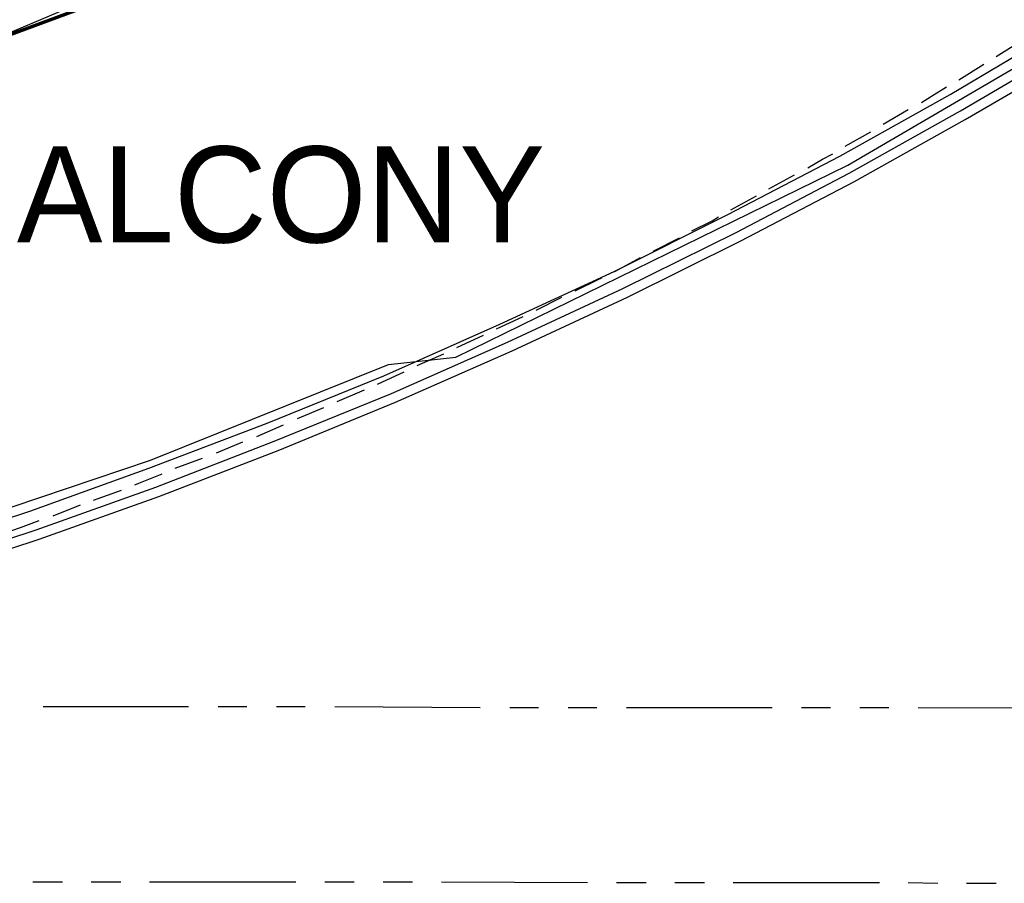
# Model space of a CAD drawing. Header units: feet. Extents: x -79 to 198, y -22 to 181.
# Tile 221 of 256: x 94 to 111, y 7 to 21. Entities that reach past the tile are written whole.
import ezdxf
from ezdxf.enums import TextEntityAlignment as Align

# ---------------------------------------------------------------- set-up
doc = ezdxf.new("R2010")
doc.units = ezdxf.units.FT
for name, color, linetype in [('A-AREA-UNIDAD', 30, 'CONTINUOUS'), ('A-LINEA', 7, 'CONTINUOUS'), ('A-TEXTO-PDF', 3, 'CONTINUOUS')]:
    doc.layers.add(name, color=color, linetype=linetype)

msp = doc.modelspace()

# ---------------------------------------------------------------- linework, layer by layer
at = {"layer": 'A-AREA-UNIDAD'}
msp.add_lwpolyline([(65.52, 41.7244), (62.048, 27.1644), (62.112, 25.8844), (61.792, 24.6756), (61.792, 23.9289), (61.248, 23.7689), (59.648, 17.0489), (59.76, 16.7644), (60.32, 16.7289), (59.968, 8.32), (67.168, 8.1956), (73.52, 8.6044), (80.832, 9.6), (80.88, 9.8489), (83.44, 9.76), (88.512, 10.9689), (92.4, 12.16), (92.448, 12.48), (96.72, 13.92), (100.8, 15.5556), (101.952, 15.68), (108.672, 18.9689), (114.32, 22.2756)], dxfattribs=at)
at = {"layer": 'A-LINEA'}
for p, q in [((93.693, 20.9769), (103.4585, 25.128)), ((93.693, 20.9769), (103.4585, 25.128)), ((111.2133, 20.8311), (111.64, 21.0978)), ((110.5733, 20.4311), (111, 20.6978)), ((109.28, 19.6711), (109.7067, 19.9244)), ((108.6267, 19.2978), (109.0667, 19.5378)), ((107.32, 18.5644), (107.76, 18.8044)), ((106.6667, 18.2044), (107.1067, 18.4444)), ((105.3333, 17.4978), (105.7867, 17.7244)), ((104.68, 17.1511), (105.12, 17.3911)), ((103.3333, 16.4844), (103.7733, 16.7111)), ((102.6533, 16.1644), (103.1067, 16.3778)), ((101.9733, 15.8444), (102.4267, 16.0578)), ((101.2933, 15.5378), (101.7467, 15.7378)), ((100.6133, 15.2178), (101.0667, 15.4311)), ((99.92, 14.9244), (100.3867, 15.1244)), ((99.24, 14.6311), (99.6933, 14.8178)), ((98.5467, 14.3244), (99, 14.5244)), ((97.8533, 14.0444), (98.3067, 14.2311)), ((97.1467, 13.7778), (97.6133, 13.9511)), ((95.7467, 13.2311), (96.2267, 13.4044)), ((95.0533, 12.9644), (95.52, 13.1511)), ((94.88, 9.6978), (97.3733, 9.6978)), ((97.88, 9.6978), (98.3733, 9.6978)), ((98.88, 9.6978), (99.3733, 9.6978)), ((99.88, 9.6978), (102.3733, 9.6844)), ((102.88, 9.6844), (103.3733, 9.6844)), ((103.88, 9.6844), (104.3733, 9.6844)), ((104.88, 9.6844), (107.3733, 9.6844)), ((107.88, 9.6844), (108.3733, 9.6844)), ((108.88, 9.6844), (109.3733, 9.6844)), ((109.88, 9.6844), (112.3733, 9.6711)), ((94.7067, 6.6978), (95.2133, 6.6978)), ((95.7067, 6.6978), (96.2133, 6.6978)), ((96.7067, 6.6978), (99.2133, 6.6978)), ((99.7067, 6.6978), (100.2133, 6.6978)), ((100.7067, 6.6978), (101.2133, 6.6978)), ((101.7067, 6.6978), (104.2133, 6.6844)), ((104.7067, 6.6844), (105.2133, 6.6844)), ((105.7067, 6.6844), (106.2133, 6.6844)), ((106.7067, 6.6844), (109.2133, 6.6844)), ((109.7067, 6.6844), (110.2133, 6.6711)), ((110.7067, 6.6711), (111.2133, 6.6711))]:
    msp.add_line(p, q, dxfattribs=at)
for points in [[(95.5733, 21.6711), (91.8667, 20.2978), (91.8667, 20.3111), (91.8667, 20.3244), (95.56, 21.6844), (95.5733, 21.6711)], [(95.5733, 21.6711), (91.8667, 20.2978), (91.8667, 20.3111), (91.8667, 20.3244), (95.56, 21.6844), (95.5733, 21.6711)], [(95.5733, 21.6444), (91.88, 20.2844), (91.8667, 20.2978), (95.5733, 21.6578), (95.5733, 21.6444)], [(95.5733, 21.6444), (91.88, 20.2844), (91.8667, 20.2978), (95.5733, 21.6578), (95.5733, 21.6444)], [(77.8133, 8.9778), (79.96, 9.3111), (82.0933, 9.6978), (84.2133, 10.1378), (86.3333, 10.6178), (88.4267, 11.1511), (90.52, 11.7378), (92.5867, 12.3644), (94.6533, 13.0444), (96.6933, 13.7778), (98.72, 14.5511), (100.72, 15.3644), (102.7067, 16.2444), (104.6667, 17.1511), (106.6133, 18.1244), (108.5333, 19.1244), (110.4267, 20.1778), (112.2933, 21.2844)], [(77.8133, 8.9778), (79.96, 9.3111), (82.0933, 9.6978), (84.2133, 10.1378), (86.3333, 10.6178), (88.4267, 11.1511), (90.52, 11.7378), (92.5867, 12.3644), (94.6533, 13.0444), (96.6933, 13.7778), (98.72, 14.5511), (100.72, 15.3644), (102.7067, 16.2444), (104.6667, 17.1511), (106.6133, 18.1244), (108.5333, 19.1244), (110.4267, 20.1778), (112.2933, 21.2844)], [(77.8133, 8.9778), (79.96, 9.3111), (82.0933, 9.6978), (84.2133, 10.1378), (86.3333, 10.6178), (88.4267, 11.1511), (90.52, 11.7378), (92.5867, 12.3644), (94.6533, 13.0444), (96.6933, 13.7778), (98.72, 14.5511), (100.72, 15.3644), (102.7067, 16.2444), (104.6667, 17.1511), (106.6133, 18.1244), (108.5333, 19.1244), (110.4267, 20.1778), (112.2933, 21.2844)], [(77.8133, 8.9778), (79.96, 9.3111), (82.0933, 9.6978), (84.2133, 10.1378), (86.3333, 10.6178), (88.4267, 11.1511), (90.52, 11.7378), (92.5867, 12.3644), (94.6533, 13.0444), (96.6933, 13.7778), (98.72, 14.5511), (100.72, 15.3644), (102.7067, 16.2444), (104.6667, 17.1511), (106.6133, 18.1244), (108.5333, 19.1244), (110.4267, 20.1778), (112.2933, 21.2844)], [(77.8133, 8.9778), (79.96, 9.3111), (82.0933, 9.6978), (84.2133, 10.1378), (86.3333, 10.6178), (88.4267, 11.1511), (90.52, 11.7378), (92.5867, 12.3644), (94.6533, 13.0444), (96.6933, 13.7778), (98.72, 14.5511), (100.72, 15.3644), (102.7067, 16.2444), (104.6667, 17.1511), (106.6133, 18.1244), (108.5333, 19.1244), (110.4267, 20.1778), (112.2933, 21.2844)], [(77.8133, 8.9778), (79.96, 9.3111), (82.0933, 9.6978), (84.2133, 10.1378), (86.3333, 10.6178), (88.4267, 11.1511), (90.52, 11.7378), (92.5867, 12.3644), (94.6533, 13.0444), (96.6933, 13.7778), (98.72, 14.5511), (100.72, 15.3644), (102.7067, 16.2444), (104.6667, 17.1511), (106.6133, 18.1244), (108.5333, 19.1244), (110.4267, 20.1778), (112.2933, 21.2844)], [(77.8667, 8.6578), (80.0133, 8.9911), (82.16, 9.3778), (84.2933, 9.8044), (86.4133, 10.2978), (88.52, 10.8311), (90.6133, 11.4178), (92.6933, 12.0444), (94.76, 12.7244), (96.8133, 13.4578), (98.84, 14.2444), (100.8533, 15.0578), (102.84, 15.9378), (104.8133, 16.8578), (106.76, 17.8178), (108.6933, 18.8311), (110.6, 19.8978), (112.4667, 20.9911)], [(77.8667, 8.6578), (80.0133, 8.9911), (82.16, 9.3778), (84.2933, 9.8044), (86.4133, 10.2978), (88.52, 10.8311), (90.6133, 11.4178), (92.6933, 12.0444), (94.76, 12.7244), (96.8133, 13.4578), (98.84, 14.2444), (100.8533, 15.0578), (102.84, 15.9378), (104.8133, 16.8578), (106.76, 17.8178), (108.6933, 18.8311), (110.6, 19.8978), (112.4667, 20.9911)], [(77.8667, 8.6578), (80.0133, 8.9911), (82.16, 9.3778), (84.2933, 9.8044), (86.4133, 10.2978), (88.52, 10.8311), (90.6133, 11.4178), (92.6933, 12.0444), (94.76, 12.7244), (96.8133, 13.4578), (98.84, 14.2444), (100.8533, 15.0578), (102.84, 15.9378), (104.8133, 16.8578), (106.76, 17.8178), (108.6933, 18.8311), (110.6, 19.8978), (112.4667, 20.9911)], [(77.8667, 8.6578), (80.0133, 8.9911), (82.16, 9.3778), (84.2933, 9.8044), (86.4133, 10.2978), (88.52, 10.8311), (90.6133, 11.4178), (92.6933, 12.0444), (94.76, 12.7244), (96.8133, 13.4578), (98.84, 14.2444), (100.8533, 15.0578), (102.84, 15.9378), (104.8133, 16.8578), (106.76, 17.8178), (108.6933, 18.8311), (110.6, 19.8978), (112.4667, 20.9911)], [(77.8667, 8.6578), (80.0133, 8.9911), (82.16, 9.3778), (84.2933, 9.8044), (86.4133, 10.2978), (88.52, 10.8311), (90.6133, 11.4178), (92.6933, 12.0444), (94.76, 12.7244), (96.8133, 13.4578), (98.84, 14.2444), (100.8533, 15.0578), (102.84, 15.9378), (104.8133, 16.8578), (106.76, 17.8178), (108.6933, 18.8311), (110.6, 19.8978), (112.4667, 20.9911)], [(77.8667, 8.6578), (80.0133, 8.9911), (82.16, 9.3778), (84.2933, 9.8044), (86.4133, 10.2978), (88.52, 10.8311), (90.6133, 11.4178), (92.6933, 12.0444), (94.76, 12.7244), (96.8133, 13.4578), (98.84, 14.2444), (100.8533, 15.0578), (102.84, 15.9378), (104.8133, 16.8578), (106.76, 17.8178), (108.6933, 18.8311), (110.6, 19.8978), (112.4667, 20.9911)], [(77.8933, 8.4844), (80.04, 8.8178), (82.1867, 9.2044), (84.32, 9.6444), (86.4533, 10.1378), (88.56, 10.6711), (90.6533, 11.2578), (92.7467, 11.8844), (94.8133, 12.5644), (96.8667, 13.2978), (98.9067, 14.0844), (100.92, 14.9111), (102.92, 15.7911), (104.8933, 16.7111), (106.84, 17.6711), (108.7733, 18.6844), (110.68, 19.7511), (112.56, 20.8444)], [(77.8933, 8.4844), (80.04, 8.8178), (82.1867, 9.2044), (84.32, 9.6444), (86.4533, 10.1378), (88.56, 10.6711), (90.6533, 11.2578), (92.7467, 11.8844), (94.8133, 12.5644), (96.8667, 13.2978), (98.9067, 14.0844), (100.92, 14.9111), (102.92, 15.7911), (104.8933, 16.7111), (106.84, 17.6711), (108.7733, 18.6844), (110.68, 19.7511), (112.56, 20.8444)], [(77.8933, 8.4844), (80.04, 8.8178), (82.1867, 9.2044), (84.32, 9.6444), (86.4533, 10.1378), (88.56, 10.6711), (90.6533, 11.2578), (92.7467, 11.8844), (94.8133, 12.5644), (96.8667, 13.2978), (98.9067, 14.0844), (100.92, 14.9111), (102.92, 15.7911), (104.8933, 16.7111), (106.84, 17.6711), (108.7733, 18.6844), (110.68, 19.7511), (112.56, 20.8444)], [(77.8933, 8.4844), (80.04, 8.8178), (82.1867, 9.2044), (84.32, 9.6444), (86.4533, 10.1378), (88.56, 10.6711), (90.6533, 11.2578), (92.7467, 11.8844), (94.8133, 12.5644), (96.8667, 13.2978), (98.9067, 14.0844), (100.92, 14.9111), (102.92, 15.7911), (104.8933, 16.7111), (106.84, 17.6711), (108.7733, 18.6844), (110.68, 19.7511), (112.56, 20.8444)], [(109.9333, 20.0444), (110.1067, 20.1511), (110.36, 20.3111)], [(107.9867, 18.9244), (108.24, 19.0711), (108.4133, 19.1644)], [(106, 17.8444), (106.3467, 18.0178), (106.4533, 18.0844)], [(104, 16.8178), (104.4267, 17.0311), (104.4533, 17.0444)], [(96.4533, 13.4978), (96.52, 13.5244), (96.92, 13.6844)], [(94.3467, 12.7111), (94.4933, 12.7644), (94.8133, 12.8844)]]:
    msp.add_lwpolyline(points, dxfattribs=at)

# ---------------------------------------------------------------- texts
at = {"layer": 'A-TEXTO-PDF'}
msp.add_text('BALCONY', height=1.646, dxfattribs=at).set_placement((98.2231, 17.6452), align=Align.CENTER)

doc.saveas('drawing.dxf')
